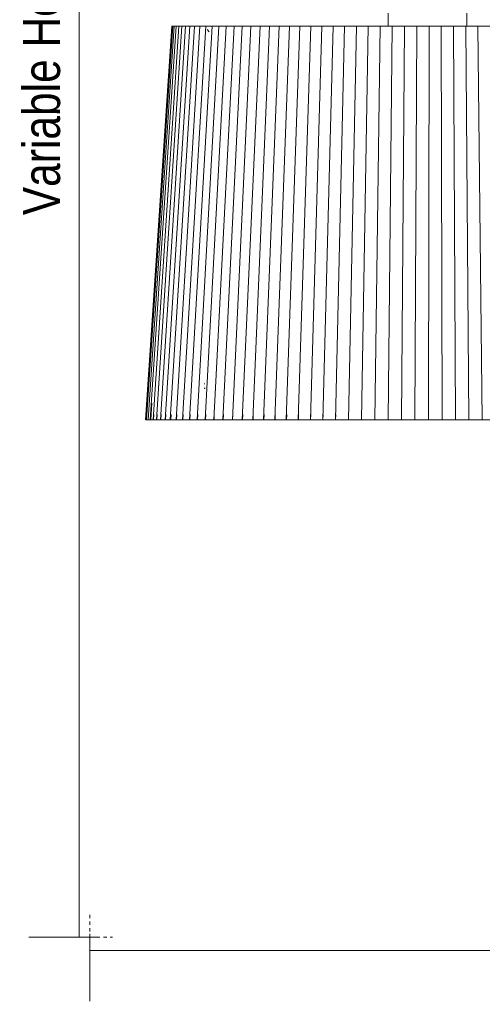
# Model space of a CAD drawing. Header units: millimetres. Extents: x 5395 to 10087, y 397 to 7363.
# Tile 1 of 14: x 5432 to 5843, y 397 to 1273. Entities that reach past the tile are written whole.
import ezdxf

# ---------------------------------------------------------------- set-up
doc = ezdxf.new("R2010")
doc.units = ezdxf.units.MM
doc.linetypes.add('Dash', pattern=[6, 3, -3])
doc.layers.add('A-ANNO-DIMS', color=7, linetype='Dash', lineweight=9, true_color=0xd2d2d2)
doc.layers.add('A-ANNO-DIMS-15', color=7, linetype='Continuous', lineweight=9)
doc.layers.add('E-LITE-EQPM', color=7, linetype='Continuous', lineweight=20)
doc.styles.add('Arial Narrow', font='ARIALN.TTF', dxfattribs={"height": 33})
doc.dimstyles.new('FARO_-_2_2mm_Arial_Narrow_mm_Inch_Left', dxfattribs={"dimscale": 304.8, "dimtxt": 33.773222, "dimasz": 0, "dimexe": 0.147638, "dimexo": 0.0625, "dimgap": 0.024606, "dimtad": 1, "dimdec": 0, "dimzin": 0, "dimdsep": 46, "dimtxsty": 'Arial Narrow', "dimblk1": 'NONE', "dimblk2": 'NONE', "dimsah": 1, "dimcen": 0.09, "dimadec": 0, "dimazin": 0, "dimtfac": 1, "dimtdec": 4, "dimtix": 1, "dimtmove": 0, "dimatfit": 3, "dimfxl": 0.049213, "dimfxlon": 1, "dimtvp": 1, "dimtolj": 1, "dimtzin": 0, "dimarcsym": 2})

# ---------------------------------------------------------------- blocks, each defined once
blk = doc.blocks.new('64314-7L   _Suspended_tensor - 64314-44-7L SAMBA Black_ribbon beige pendant lamp ø450-7L-545827-Alzado_PDF')
at = {"layer": 'E-LITE-EQPM', "lineweight": 9}
for p, q in [((5759.11, 1279.05), (5759.11, 1267.49)), ((5829.11, 1267.48), (5829.11, 1279.05)), ((5566.97, 1267.5), (5543.65, 917.5)), ((5567.15, 1267.5), (5543.82, 917.5)), ((5567.85, 1267.5), (5544.56, 917.5)), ((5569.08, 1267.5), (5545.88, 917.5)), ((5570.82, 1267.5), (5547.78, 917.5)), ((5573.08, 1267.5), (5550.24, 917.5)), ((5575.84, 1267.5), (5553.26, 917.5)), ((5579.11, 1267.5), (5556.84, 917.5)), ((5582.88, 1267.5), (5560.96, 917.5)), ((5587.13, 1267.5), (5565.62, 917.5)), ((5566.97, 1267.5), (5567.15, 1267.49)), ((5567.15, 1267.5), (5567.54, 1267.47)), ((5567.51, 1267.5), (5567.32, 1267.5)), ((5567.51, 1267.47), (5567.85, 1267.5)), ((5567.85, 1267.5), (5568.37, 1267.46)), ((5568.16, 1267.47), (5569.08, 1267.5)), ((5569.08, 1267.5), (5569.46, 1267.47)), ((5569.32, 1267.47), (5570.82, 1267.5)), ((5591.86, 1267.5), (5570.81, 917.5)), ((5570.82, 1267.5), (5571.2, 1267.47)), ((5571.2, 1267.47), (5573.08, 1267.5)), ((5573.08, 1267.5), (5573.46, 1267.47)), ((5573.46, 1267.47), (5575.84, 1267.5)), ((5573.9, 1267.5), (5574.15, 1267.48)), ((5575.84, 1267.5), (5576.22, 1267.47)), ((5576.22, 1267.47), (5579.11, 1267.5)), ((5597.06, 1267.5), (5576.52, 917.5)), ((5576.83, 1267.5), (5577.07, 1267.48)), ((5579.11, 1267.5), (5579.48, 1267.47)), ((5579.48, 1267.47), (5582.88, 1267.5)), ((5580.26, 1267.5), (5580.5, 1267.48)), ((5602.71, 1267.5), (5582.72, 917.5)), ((5582.88, 1267.5), (5583.24, 1267.47)), ((5583.24, 1267.47), (5587.13, 1267.5)), ((5584.18, 1267.5), (5584.41, 1267.48)), ((5587.13, 1267.5), (5587.62, 1267.46)), ((5587.62, 1267.48), (5591.86, 1267.5)), ((5588.59, 1267.5), (5588.81, 1267.48)), ((5608.8, 1267.5), (5589.42, 917.5)), ((5591.86, 1267.5), (5592.21, 1267.47)), ((5592.21, 1267.47), (5597.06, 1267.5)), ((5593.47, 1267.5), (5593.69, 1267.48)), ((5615.32, 1267.5), (5596.58, 917.5)), ((5597.06, 1267.5), (5597.24, 1267.49)), ((5597.24, 1267.47), (5602.71, 1267.5)), ((5598.43, 1264.5), (5600.28, 1262.35)), ((5598.81, 1267.5), (5599.02, 1267.48)), ((5602.71, 1267.5), (5603.04, 1267.47)), ((5603.04, 1267.47), (5608.8, 1267.5)), ((5622.25, 1267.5), (5604.2, 917.5)), ((5604.6, 1267.5), (5604.81, 1267.48)), ((5608.8, 1267.5), (5609.12, 1267.47)), ((5609.12, 1267.47), (5615.32, 1267.5)), ((5610.83, 1267.5), (5611.03, 1267.48)), ((5629.58, 1267.5), (5612.26, 917.5)), ((5615.32, 1267.5), (5615.63, 1267.47)), ((5615.63, 1267.47), (5622.25, 1267.5)), ((5617.48, 1267.5), (5617.67, 1267.48)), ((5637.29, 1267.5), (5620.74, 917.5)), ((5622.25, 1267.5), (5622.55, 1267.47)), ((5622.55, 1267.47), (5629.58, 1267.5)), ((5624.54, 1267.5), (5624.73, 1267.48)), ((5629.58, 1267.5), (5629.87, 1267.47)), ((5645.36, 1267.5), (5629.62, 917.5)), ((5629.87, 1267.47), (5637.29, 1267.5)), ((5637.29, 1267.5), (5637.56, 1267.47)), ((5637.56, 1267.47), (5645.36, 1267.5)), ((5653.77, 1267.5), (5638.87, 917.5)), ((5645.36, 1267.5), (5645.62, 1267.47)), ((5645.62, 1267.47), (5653.77, 1267.5)), ((5662.5, 1267.5), (5648.49, 917.5)), ((5653.77, 1267.5), (5654.02, 1267.47)), ((5654.02, 1267.47), (5662.5, 1267.5)), ((5671.54, 1267.5), (5658.44, 917.5)), ((5662.5, 1267.5), (5662.74, 1267.47)), ((5662.74, 1267.47), (5671.54, 1267.5)), ((5680.87, 1267.5), (5668.7, 917.5)), ((5671.54, 1267.5), (5671.76, 1267.47)), ((5671.76, 1267.47), (5680.87, 1267.5)), ((5690.45, 1267.5), (5679.25, 917.5)), ((5680.87, 1267.5), (5681.07, 1267.47)), ((5681.07, 1267.47), (5690.45, 1267.5)), ((5700.27, 1267.5), (5690.07, 917.5)), ((5690.45, 1267.5), (5690.63, 1267.47)), ((5690.63, 1267.47), (5700.27, 1267.5)), ((5700.27, 1267.47), (5710.31, 1267.5)), ((5710.31, 1267.5), (5701.13, 917.5)), ((5710.31, 1267.47), (5720.54, 1267.5)), ((5720.54, 1267.5), (5712.4, 917.5)), ((5720.54, 1267.47), (5730.94, 1267.5)), ((5730.94, 1267.5), (5723.86, 917.5)), ((5730.94, 1267.47), (5741.49, 1267.5)), ((5741.49, 1267.5), (5735.48, 917.5)), ((5741.49, 1267.5), (5741.61, 1267.47)), ((5741.61, 1267.47), (5752.15, 1267.5)), ((5752.15, 1267.5), (5747.24, 917.5)), ((5752.15, 1267.47), (5762.92, 1267.5)), ((5762.92, 1267.5), (5759.11, 917.5)), ((5762.92, 1267.47), (5773.76, 1267.5)), ((5773.76, 1267.5), (5771.05, 917.5)), ((5773.76, 1267.47), (5784.64, 1267.5)), ((5784.64, 1267.5), (5783.05, 917.5)), ((5784.64, 1267.47), (5795.55, 1267.5)), ((5795.55, 1267.5), (5795.08, 917.5)), ((5795.55, 1267.47), (5806.45, 1267.5)), ((5806.45, 1267.47), (5817.32, 1267.5)), ((5806.45, 1267.5), (5807.1, 917.5)), ((5817.32, 1267.47), (5828.14, 1267.5)), ((5817.32, 1267.5), (5819.09, 917.5)), ((5828.14, 1267.48), (5838.88, 1267.5)), ((5828.14, 1267.5), (5831.03, 917.5)), ((5838.88, 1267.48), (5849.52, 1267.5)), ((5838.88, 1267.5), (5842.88, 917.5)), ((5596.28, 945.45), (5596.48, 945.45)), ((5549.12, 932.04), (5548.17, 917.47)), ((5550.92, 922.01), (5550.63, 917.47)), ((5553.94, 922.01), (5553.65, 917.47)), ((5557.5, 922.01), (5557.22, 917.47)), ((5561.62, 922.01), (5561.34, 917.47)), ((5566.27, 922.01), (5565.99, 917.47)), ((5571.44, 922.01), (5571.18, 917.47)), ((5577.13, 922.01), (5576.87, 917.47)), ((5583.32, 922.01), (5583.07, 917.47)), ((5589.99, 922.01), (5589.75, 917.47)), ((5597.14, 922.01), (5596.91, 917.47)), ((5604.74, 922.01), (5604.52, 917.47)), ((5612.78, 922.01), (5612.56, 917.47)), ((5621.23, 922.01), (5621.03, 917.47)), ((5630.08, 922.01), (5629.89, 917.47)), ((5639.32, 922.01), (5639.13, 917.47)), ((5648.9, 922.01), (5648.73, 917.47)), ((5658.83, 922.01), (5658.67, 917.47)), ((5669.06, 922.01), (5668.92, 917.47)), ((5679.59, 922.01), (5679.45, 917.47)), ((5690.37, 922.01), (5690.25, 917.47)), ((5701.4, 922.01), (5701.29, 917.47)), ((5712.64, 922.01), (5712.55, 917.47)), ((5724.07, 922.01), (5723.99, 917.47)), ((5735.66, 922.01), (5735.59, 917.47)), ((5747.38, 922.01), (5747.33, 917.47)), ((5759.21, 922.01), (5759.18, 917.47)), ((5771.12, 919.99), (5771.11, 917.47)), ((5544.22, 917.47), (5543.82, 917.5)), ((5543.82, 917.5), (5544.05, 917.47)), ((5544.56, 917.5), (5544.22, 917.47)), ((5545.96, 917.41), (5544.56, 917.5)), ((5545.88, 917.5), (5544.96, 917.47)), ((5544.96, 917.47), (5545.95, 917.41)), ((5547.27, 917.41), (5545.88, 917.5)), ((5547.35, 917.31), (5545.96, 917.41)), ((5546.21, 917.34), (5546.95, 917.32)), ((5547.78, 917.5), (5546.28, 917.47)), ((5546.28, 917.47), (5547.27, 917.41)), ((5546.95, 917.34), (5548.25, 917.32)), ((5548.66, 917.31), (5547.27, 917.41)), ((5547.82, 917.31), (5547.35, 917.34)), ((5549.16, 917.41), (5547.78, 917.5)), ((5550.24, 917.5), (5548.17, 917.47)), ((5548.17, 917.47), (5549.15, 917.41)), ((5548.66, 917.34), (5550.12, 917.32)), ((5549.36, 917.31), (5549.12, 917.33)), ((5550.53, 917.31), (5549.16, 917.41)), ((5551.6, 917.41), (5550.24, 917.5)), ((5550.53, 917.34), (5552.56, 917.32)), ((5553.26, 917.5), (5550.63, 917.47)), ((5550.63, 917.47), (5551.59, 917.41)), ((5551.47, 917.31), (5551.23, 917.33)), ((5552.97, 917.31), (5551.6, 917.41)), ((5552.97, 917.34), (5555.55, 917.32)), ((5554.61, 917.41), (5553.26, 917.5)), ((5556.84, 917.5), (5553.65, 917.47)), ((5553.65, 917.47), (5554.6, 917.41)), ((5554.13, 917.31), (5553.9, 917.33)), ((5555.96, 917.31), (5554.61, 917.41)), ((5555.96, 917.34), (5559.09, 917.32)), ((5558.17, 917.41), (5556.84, 917.5)), ((5557.35, 917.31), (5557.12, 917.33)), ((5560.96, 917.5), (5557.22, 917.47)), ((5557.22, 917.47), (5558.16, 917.41)), ((5559.5, 917.31), (5558.17, 917.41)), ((5559.5, 917.34), (5563.18, 917.32)), ((5561.11, 917.31), (5560.89, 917.33)), ((5562.27, 917.41), (5560.96, 917.5)), ((5565.62, 917.5), (5561.34, 917.47)), ((5561.34, 917.47), (5562.26, 917.41)), ((5563.59, 917.31), (5562.27, 917.41)), ((5563.59, 917.34), (5567.79, 917.32)), ((5565.41, 917.31), (5565.19, 917.33)), ((5566.91, 917.41), (5565.62, 917.5)), ((5570.81, 917.5), (5565.99, 917.47)), ((5565.99, 917.47), (5566.89, 917.41)), ((5568.2, 917.31), (5566.91, 917.41)), ((5568.37, 917.34), (5572.93, 917.32)), ((5570.24, 917.31), (5570.03, 917.33)), ((5572.07, 917.41), (5570.81, 917.5)), ((5576.52, 917.5), (5571.18, 917.47)), ((5571.18, 917.47), (5572.05, 917.41)), ((5573.33, 917.31), (5572.07, 917.41)), ((5573.33, 917.34), (5578.58, 917.32)), ((5575.58, 917.31), (5575.38, 917.33)), ((5577.75, 917.41), (5576.52, 917.5)), ((5582.72, 917.5), (5576.87, 917.47)), ((5576.87, 917.47), (5577.73, 917.41)), ((5578.98, 917.31), (5577.75, 917.41)), ((5578.98, 917.34), (5584.73, 917.31)), ((5581.43, 917.31), (5581.23, 917.33)), ((5583.92, 917.41), (5582.72, 917.5)), ((5589.42, 917.5), (5583.07, 917.47)), ((5583.07, 917.47), (5583.9, 917.41)), ((5585.12, 917.31), (5583.92, 917.41)), ((5585.12, 917.34), (5591.35, 917.31)), ((5587.77, 917.31), (5587.62, 917.33)), ((5590.58, 917.41), (5589.42, 917.5)), ((5596.58, 917.5), (5589.75, 917.47)), ((5589.75, 917.47), (5590.55, 917.41)), ((5591.74, 917.31), (5590.58, 917.41)), ((5591.74, 917.34), (5598.45, 917.31)), ((5594.59, 917.31), (5594.4, 917.33)), ((5597.7, 917.41), (5596.58, 917.5)), ((5604.2, 917.5), (5596.91, 917.47)), ((5598.82, 917.31), (5597.7, 917.41)), ((5598.82, 917.34), (5606, 917.31)), ((5601.86, 917.31), (5601.68, 917.33)), ((5605.28, 917.41), (5604.2, 917.5)), ((5612.26, 917.5), (5604.52, 917.47)), ((5606.36, 917.31), (5605.28, 917.41)), ((5606.36, 917.34), (5613.98, 917.31)), ((5613.3, 917.41), (5612.26, 917.5)), ((5620.74, 917.5), (5612.56, 917.47)), ((5614.33, 917.31), (5613.3, 917.41)), ((5614.33, 917.34), (5622.37, 917.31)), ((5621.73, 917.41), (5620.74, 917.5)), ((5629.62, 917.5), (5621.03, 917.47)), ((5622.72, 917.31), (5621.73, 917.41)), ((5622.72, 917.34), (5631.17, 917.31)), ((5626.27, 917.31), (5626.12, 917.33)), ((5630.56, 917.41), (5629.62, 917.5)), ((5638.87, 917.5), (5629.89, 917.47)), ((5631.5, 917.31), (5630.56, 917.41)), ((5631.5, 917.34), (5640.33, 917.31)), ((5639.76, 917.41), (5638.87, 917.5)), ((5648.49, 917.5), (5639.13, 917.47)), ((5640.66, 917.31), (5639.76, 917.41)), ((5640.66, 917.34), (5649.85, 917.31)), ((5649.33, 917.41), (5648.49, 917.5)), ((5658.44, 917.5), (5648.73, 917.47)), ((5650.17, 917.31), (5649.33, 917.41)), ((5650.17, 917.34), (5659.71, 917.31)), ((5659.22, 917.41), (5658.44, 917.5)), ((5668.7, 917.5), (5658.67, 917.47)), ((5660.01, 917.31), (5659.22, 917.41)), ((5660.01, 917.34), (5669.87, 917.31)), ((5669.43, 917.41), (5668.7, 917.5)), ((5679.25, 917.5), (5668.92, 917.47)), ((5670.16, 917.31), (5669.43, 917.41)), ((5670.16, 917.34), (5680.33, 917.31)), ((5679.92, 917.41), (5679.25, 917.5)), ((5690.07, 917.5), (5679.45, 917.47)), ((5680.59, 917.31), (5679.92, 917.41)), ((5680.59, 917.34), (5691.04, 917.31)), ((5690.68, 917.41), (5690.07, 917.5)), ((5701.13, 917.5), (5690.25, 917.47)), ((5691.29, 917.31), (5690.68, 917.41)), ((5691.29, 917.34), (5701.99, 917.31)), ((5701.68, 917.41), (5701.13, 917.5)), ((5712.4, 917.5), (5701.29, 917.47)), ((5702.23, 917.31), (5701.68, 917.41)), ((5702.23, 917.34), (5713.15, 917.31)), ((5712.89, 917.41), (5712.4, 917.5)), ((5723.86, 917.5), (5712.55, 917.47)), ((5713.38, 917.31), (5712.89, 917.41)), ((5713.38, 917.34), (5724.5, 917.31)), ((5724.28, 917.41), (5723.86, 917.5)), ((5735.48, 917.5), (5723.99, 917.47)), ((5724.71, 917.31), (5724.28, 917.41)), ((5724.71, 917.34), (5736.01, 917.31)), ((5735.84, 917.41), (5735.48, 917.5)), ((5747.24, 917.5), (5735.59, 917.47)), ((5736.2, 917.31), (5735.84, 917.41)), ((5736.2, 917.34), (5747.66, 917.31)), ((5747.53, 917.41), (5747.24, 917.5)), ((5759.11, 917.5), (5747.33, 917.47)), ((5747.83, 917.31), (5747.53, 917.41)), ((5747.83, 917.34), (5759.41, 917.31)), ((5759.33, 917.41), (5759.11, 917.5)), ((5771.05, 917.5), (5759.18, 917.47)), ((5759.56, 917.31), (5759.33, 917.41)), ((5759.56, 917.34), (5771.24, 917.31)), ((5771.21, 917.41), (5771.05, 917.5)), ((5783.05, 917.5), (5771.11, 917.47)), ((5771.38, 917.31), (5771.21, 917.41)), ((5771.38, 917.34), (5783.13, 917.31)), ((5783.15, 917.41), (5783.05, 917.5)), ((5795.08, 917.5), (5783.09, 917.47)), ((5783.24, 917.31), (5783.15, 917.41)), ((5783.24, 917.34), (5795.04, 917.31)), ((5795.06, 917.41), (5795.04, 917.34)), ((5807.1, 917.5), (5795.09, 917.47)), ((5795.13, 917.31), (5795.1, 917.41)), ((5795.13, 917.34), (5806.94, 917.31)), ((5807.02, 917.41), (5806.94, 917.34)), ((5807.1, 917.47), (5807.02, 917.41)), ((5807.02, 917.34), (5818.88, 917.31)), ((5819.09, 917.5), (5807.1, 917.47)), ((5818.95, 917.41), (5818.82, 917.34)), ((5818.88, 917.34), (5830.64, 917.31)), ((5819.07, 917.47), (5818.95, 917.41)), ((5831.03, 917.5), (5819.09, 917.47)), ((5830.81, 917.41), (5830.64, 917.34)), ((5830.68, 917.34), (5842.38, 917.31)), ((5830.98, 917.47), (5830.81, 917.41)), ((5830.85, 917.41), (5831.03, 917.5)), ((5842.88, 917.5), (5831.03, 917.47)), ((5842.6, 917.41), (5842.38, 917.34)), ((5842.4, 917.34), (5854, 917.31)), ((5842.82, 917.47), (5842.6, 917.41)), ((5842.64, 917.41), (5842.88, 917.5))]:
    blk.add_line(p, q, dxfattribs=at)
at = {"layer": 'E-LITE-EQPM', "lineweight": 9, "flags": 128}
for points in [[(5595.7, 949.41), (5595.78, 949.42), (5595.86, 949.43), (5595.94, 949.44), (5596.02, 949.45), (5596.1, 949.45), (5596.12, 949.45)], [(5596.37, 949.45), (5596.13, 949.45), (5596.12, 949.45)], [(5596.12, 945.45), (5596.04, 945.45), (5595.96, 945.46), (5595.88, 945.47), (5595.8, 945.48), (5595.72, 945.49), (5595.64, 945.51)], [(5595.93, 945.24), (5595.84, 945.26), (5595.75, 945.27), (5595.66, 945.29)], [(5596.37, 945.45), (5596.13, 945.45), (5596.12, 945.45)]]:
    blk.add_lwpolyline(points, dxfattribs=at)
blk = doc.blocks.new('DIMBLOCK1-Alzado_PDF')
at = {"layer": 'A-ANNO-DIMS-15', "color": 251, "true_color": 0x5b5b5b, "transparency": 16777216}
for p, q in [((5494.11, 460.19), (5494.11, 400.19)), ((5494.11, 445.19), (5494.11, 460.19)), ((7694.11, 460.19), (7694.11, 400.19)), ((7694.11, 445.19), (7694.11, 460.19)), ((5494.11, 445.19), (7694.11, 445.19))]:
    blk.add_line(p, q, dxfattribs=at)
at = {"layer": 'A-ANNO-DIMS-15', "color": 0, "transparency": 16777216, "insert": (6461.96, 495.34), "char_height": 33, "width": 317.1466, "attachment_point": 1, "line_spacing_factor": 0.974696, "style": 'Arial Narrow'}
blk.add_mtext('Variable Lenght', dxfattribs=at)
blk = doc.blocks.new('_None')
blk = doc.blocks.new('DIMBLOCK2-Alzado_PDF')
at = {"layer": 'A-ANNO-DIMS-15', "color": 251, "true_color": 0x5b5b5b, "transparency": 16777216}
for p, q in [((5484.83, 2000), (5439.76, 2000)), ((5484.76, 457.16), (5484.76, 2000)), ((5484.76, 2000), (5499.76, 2000)), ((5499.76, 457.16), (5439.76, 457.16)), ((5484.76, 457.16), (5499.76, 457.16))]:
    blk.add_line(p, q, dxfattribs=at)
at = {"layer": 'A-ANNO-DIMS-15', "color": 0, "transparency": 16777216, "insert": (5434.62, 1099.38), "char_height": 33, "width": 310.0703, "attachment_point": 1, "rotation": 90, "line_spacing_factor": 0.974696, "style": 'Arial Narrow'}
blk.add_mtext('Variable Heigth', dxfattribs=at)

msp = doc.modelspace()

# ---------------------------------------------------------------- linework, layer by layer
at = {"layer": 'A-ANNO-DIMS'}
for p, q in [((5494.11, 477.16), (5494.11, 457.16)), ((5494.11, 457.16), (5514.11, 457.16))]:
    msp.add_line(p, q, dxfattribs=at)

# ---------------------------------------------------------------- block references
at = {"layer": 'E-LITE-EQPM', "lineweight": 9}
msp.add_blockref('64314-7L   _Suspended_tensor - 64314-44-7L SAMBA Black_ribbon beige pendant lamp ø450-7L-545827-Alzado_PDF', (0, 0), dxfattribs=at)

# ---------------------------------------------------------------- dimensions: what is measured, and where the dimension line sits
at = {"layer": 'A-ANNO-DIMS', "color": 251, "linetype": 'Continuous', "true_color": 0x5b5b5b}
dim = msp.add_linear_dim(base=(5484.76, 2000), p1=(5499.76, 457.16), p2=(5499.76, 2000), angle=90, text='Variable Heigth', dimstyle='FARO_-_2_2mm_Arial_Narrow_mm_Inch_Left', override={"dimpost": '<>', "dimfxl": 1542.84377}, dxfattribs=at)
dim.commit()
dim.dimension.update_dxf_attribs({"geometry": 'DIMBLOCK2-Alzado_PDF', "text_midpoint": (5455.91, 1228.58)})
dim = msp.add_linear_dim(base=(7694.11, 445.19), p1=(5494.11, 460.19), p2=(7694.11, 460.19), text='Variable Lenght', dimstyle='FARO_-_2_2mm_Arial_Narrow_mm_Inch_Left', override={"dimpost": '<>', "dimfxl": 2200.000497}, dxfattribs=at)
dim.commit()
dim.dimension.update_dxf_attribs({"geometry": 'DIMBLOCK1-Alzado_PDF', "text_midpoint": (6594.11, 474.04)})

doc.saveas('drawing.dxf')
